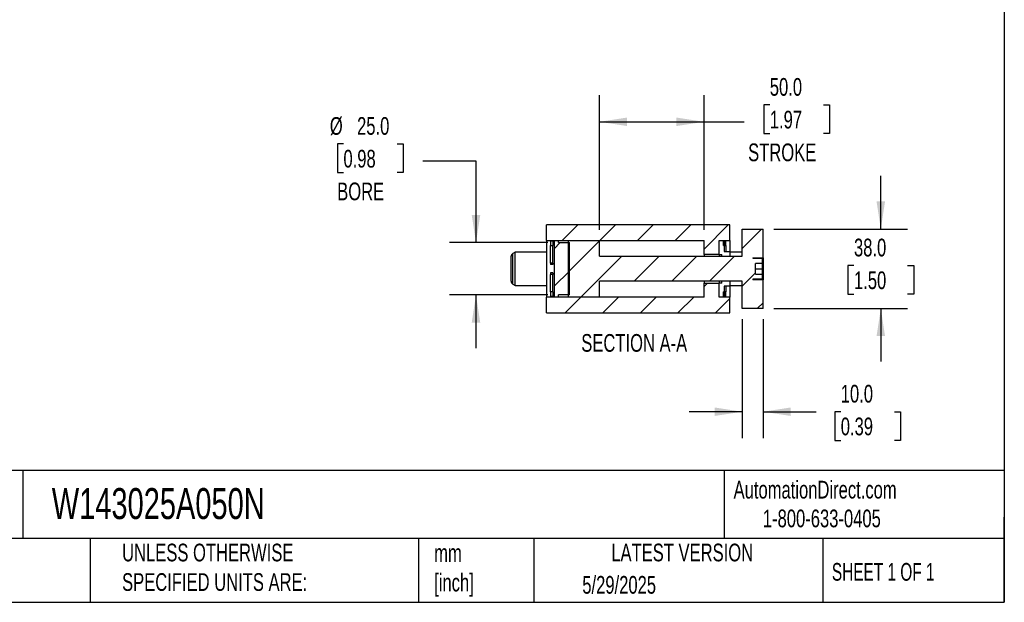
# Model space of a CAD drawing. Header units: millimetres. Extents: x 25 to 1092, y 25 to 838.
# Tile 3 of 4: x 621 to 1092, y 25 to 304. Entities that reach past the tile are written whole.
import ezdxf

# ---------------------------------------------------------------- set-up
doc = ezdxf.new("R2010")
doc.units = ezdxf.units.MM
doc.header["$LTSCALE"] = 4
doc.linetypes.add('SLD-Solid', pattern=[0])
doc.layers.add('DIMENSIONS', color=140, linetype='SLD-Solid', lineweight=25)
doc.layers.add('TEXT', color=140, linetype='SLD-Solid', lineweight=25)
doc.layers.add('HATCH', color=6, linetype='SLD-Solid')
doc.styles.add('SLDTEXTSTYLE0', font='TXT', dxfattribs={"width": 0.7})
doc.styles.add('SLDTEXTSTYLE1', font='TXT', dxfattribs={"width": 0.65})
doc.dimstyles.new('SLDDIMSTYLE2', dxfattribs={"dimtxt": 8.632031, "dimasz": 13.208, "dimexe": 0, "dimexo": 0.0625, "dimgap": 2.158008, "dimtad": 0, "dimtih": 1, "dimtoh": 1, "dimrnd": 1e-09, "dimzin": 4, "dimdsep": 46, "dimtxsty": 'SLDTEXTSTYLE0', "dimsah": 1, "dimcen": 0.09, "dimadec": 0, "dimazin": 1, "dimtfac": 1, "dimtmove": 0, "dimatfit": 0, "dimfxl": 0, "dimfrac": 2, "dimtolj": 1, "dimtzin": 12, "dimarcsym": 0})
doc.dimstyles.new('SLDDIMSTYLE4', dxfattribs={"dimtxt": 8.632031, "dimasz": 13.208, "dimexe": 0, "dimexo": 0.0625, "dimgap": 2.158008, "dimtad": 0, "dimtih": 1, "dimtoh": 1, "dimrnd": 1e-09, "dimzin": 4, "dimdsep": 46, "dimtxsty": 'SLDTEXTSTYLE0', "dimsah": 1, "dimcen": 0.09, "dimadec": 0, "dimazin": 1, "dimtfac": 1, "dimtofl": 0, "dimtmove": 0, "dimatfit": 3, "dimfxl": 0, "dimfrac": 2, "dimtolj": 1, "dimtzin": 12, "dimarcsym": 0})

# ---------------------------------------------------------------- blocks, each defined once
blk = doc.blocks.new('_D_32')
at = {"layer": 'DIMENSIONS'}
for p, q in [((966.91, 160.81), (966.91, 103.84)), ((976.91, 160.81), (976.91, 103.84)), ((966.91, 116.54), (941.51, 116.54)), ((976.91, 116.54), (1002.31, 116.54)), ((1014.01, 116.54), (1011.11, 116.54)), ((1011.11, 116.54), (1011.11, 102.82)), ((1039.66, 116.54), (1042.56, 116.54)), ((1042.56, 116.54), (1042.56, 102.82)), ((1011.11, 102.82), (1014.01, 102.82)), ((1042.56, 102.82), (1039.66, 102.82))]:
    blk.add_line(p, q, dxfattribs=at)
for points in [[(966.91, 116.54), (953.7, 118.57), (953.7, 114.51)], [(976.91, 116.54), (990.12, 114.51), (990.12, 118.57)]]:
    blk.add_solid(points, dxfattribs=at)
at = {"layer": 'DIMENSIONS', "char_height": 8.467, "attachment_point": 1, "style": 'SLDTEXTSTYLE0'}
for s, insert in [('10.0', (1014.01, 129.39)), ('0.39', (1014.01, 113.74))]:
    blk.add_mtext(s, dxfattribs=dict(at, insert=insert))
blk = doc.blocks.new('_D_33')
at = {"layer": 'DIMENSIONS'}
for p, q in [((1033.16, 203.89), (1033.16, 229.29)), ((981.99, 203.89), (1045.86, 203.89)), ((1020.34, 186.44), (1017.44, 186.44)), ((1017.44, 186.44), (1017.44, 172.72)), ((1045.99, 186.44), (1048.89, 186.44)), ((1048.89, 186.44), (1048.89, 172.72)), ((1017.44, 172.72), (1020.34, 172.72)), ((1048.89, 172.72), (1045.99, 172.72)), ((981.99, 165.89), (1045.86, 165.89)), ((1033.16, 165.89), (1033.16, 140.49))]:
    blk.add_line(p, q, dxfattribs=at)
for points in [[(1033.16, 203.89), (1035.19, 217.1), (1031.13, 217.1)], [(1033.16, 165.89), (1031.13, 152.69), (1035.19, 152.69)]]:
    blk.add_solid(points, dxfattribs=at)
at = {"layer": 'DIMENSIONS', "char_height": 8.467, "attachment_point": 1, "style": 'SLDTEXTSTYLE0'}
for s, insert in [('38.0', (1020.34, 199.29)), ('1.50', (1020.34, 183.64))]:
    blk.add_mtext(s, dxfattribs=dict(at, insert=insert))
blk = doc.blocks.new('_D_34')
at = {"layer": 'DIMENSIONS'}
for p, q in [((898.66, 203.47), (898.66, 267.88)), ((948.66, 203.47), (948.66, 267.88)), ((980.09, 263.25), (977.19, 263.25)), ((977.19, 263.25), (977.19, 249.54)), ((1005.74, 263.25), (1008.64, 263.25)), ((1008.64, 263.25), (1008.64, 249.54)), ((898.66, 255.18), (948.66, 255.18)), ((948.66, 255.18), (967.8, 255.18)), ((977.19, 249.54), (980.09, 249.54)), ((1008.64, 249.54), (1005.74, 249.54))]:
    blk.add_line(p, q, dxfattribs=at)
for points in [[(898.66, 255.18), (911.87, 253.15), (911.87, 257.21)], [(948.66, 255.18), (935.45, 257.21), (935.45, 253.15)]]:
    blk.add_solid(points, dxfattribs=at)
at = {"layer": 'DIMENSIONS', "char_height": 8.467, "attachment_point": 1, "style": 'SLDTEXTSTYLE0'}
for s, insert in [('50.0', (980.09, 276.1)), ('1.97', (980.09, 260.45)), ('STROKE', (969.73, 244.8))]:
    blk.add_mtext(s, dxfattribs=dict(at, insert=insert))
blk = doc.blocks.new('_D_35')
at = {"layer": 'DIMENSIONS'}
for p, q in [((776.26, 244.59), (773.37, 244.59)), ((773.37, 244.59), (773.37, 230.87)), ((801.92, 244.59), (804.81, 244.59)), ((804.81, 244.59), (804.81, 230.87)), ((814.23, 236.51), (839.63, 236.51)), ((839.63, 236.51), (839.63, 197.39)), ((773.37, 230.87), (776.26, 230.87)), ((804.81, 230.87), (801.92, 230.87)), ((873.93, 197.39), (826.93, 197.39)), ((873.93, 172.39), (826.93, 172.39)), ((839.63, 172.39), (839.63, 146.99))]:
    blk.add_line(p, q, dxfattribs=at)
for points in [[(839.63, 197.39), (841.66, 210.6), (837.59, 210.6)], [(839.63, 172.39), (837.59, 159.19), (841.66, 159.19)]]:
    blk.add_solid(points, dxfattribs=at)
at = {"layer": 'DIMENSIONS', "char_height": 8.467, "attachment_point": 1, "style": 'SLDTEXTSTYLE0'}
for s, insert in [('%%c', (769.75, 257.43)), ('25.0', (782.78, 257.43)), ('0.98', (776.26, 241.78)), ('BORE', (773.28, 226.13))]:
    blk.add_mtext(s, dxfattribs=dict(at, insert=insert))

msp = doc.modelspace()

# ---------------------------------------------------------------- hatches: boundary and pattern name
at = {"layer": 'HATCH'}
h = msp.add_hatch(dxfattribs=at)
h.set_pattern_fill('ANSI31', color=256, scale=4, style=0)
h.paths.add_polyline_path([(960.911, 198.394), (960.911, 205.894), (873.411, 205.894), (873.411, 198.394), (948.661, 198.394), (948.661, 191.744), (955.911, 191.744), (955.911, 198.394)], flags=0)
h = msp.add_hatch(dxfattribs=at)
h.set_pattern_fill('ANSI31', color=256, scale=4, style=0)
edge = h.paths.add_edge_path(flags=0)
edge.add_line((966.911, 190.894), (898.661, 190.894))
edge.add_line((898.661, 190.894), (898.661, 198.394))
edge.add_line((898.661, 198.394), (883.661, 198.394))
edge.add_line((883.661, 198.394), (883.661, 171.394))
edge.add_line((883.661, 171.394), (898.661, 171.394))
edge.add_line((898.661, 171.394), (898.661, 178.894))
edge.add_line((898.661, 178.894), (966.911, 178.894))
edge.add_line((966.911, 178.894), (966.911, 165.894))
edge.add_line((966.911, 165.894), (976.911, 165.894))
edge.add_line((976.911, 165.894), (976.911, 179.644))
edge.add_line((976.911, 179.644), (971.911, 179.644))
edge.add_line((971.911, 179.644), (971.911, 179.894))
edge.add_line((971.911, 179.894), (976.161, 179.894))
edge.add_arc((976.161, 180.144), 0.25, 270, 360)
edge.add_line((976.411, 180.144), (976.411, 182.394))
edge.add_line((976.411, 182.394), (973.216, 182.394))
edge.add_line((973.216, 182.394), (973.216, 187.394))
edge.add_line((973.216, 187.394), (976.411, 187.394))
edge.add_line((976.411, 187.394), (976.411, 189.644))
edge.add_arc((976.161, 189.644), 0.25, 0, 90)
edge.add_line((976.161, 189.894), (971.911, 189.894))
edge.add_line((971.911, 189.894), (971.911, 190.144))
edge.add_line((971.911, 190.144), (976.911, 190.144))
edge.add_line((976.911, 190.144), (976.911, 203.894))
edge.add_line((976.911, 203.894), (966.911, 203.894))
edge.add_line((966.911, 203.894), (966.911, 190.894))
h = msp.add_hatch(dxfattribs=at)
h.set_pattern_fill('ANSI31', color=256, scale=4, style=0)
h.paths.add_polyline_path([(876.411, 198.185), (875.211, 198.185), (875.211, 195.994), (876.411, 195.994)], flags=0)
h = msp.add_hatch(dxfattribs=at)
h.set_pattern_fill('ANSI31', color=256, scale=4, style=0)
h.paths.add_polyline_path([(879.011, 198.394), (877.011, 198.394), (877.011, 171.394), (879.011, 171.394), (879.011, 172.394), (884.261, 172.394), (884.261, 197.394), (879.011, 197.394)], flags=0)
h = msp.add_hatch(dxfattribs=at)
h.set_pattern_fill('ANSI31', color=256, scale=4, style=0)
h.paths.add_polyline_path([(960.911, 190.894), (960.911, 193.144), (958.311, 193.144), (958.311, 198.394), (955.911, 198.394), (955.911, 191.744), (957.111, 191.744), (957.111, 190.894)], flags=0)
h = msp.add_hatch(dxfattribs=at)
h.set_pattern_fill('ANSI31', color=256, scale=4, style=0)
h.paths.add_polyline_path([(959.111, 198.185), (957.911, 198.185), (957.911, 195.994), (959.111, 195.994)], flags=0)
h = msp.add_hatch(dxfattribs=at)
h.set_pattern_fill('ANSI31', color=256, scale=4, style=0)
h.paths.add_polyline_path([(960.911, 176.644), (960.911, 178.894), (957.111, 178.894), (957.111, 178.044), (955.911, 178.044), (955.911, 171.394), (958.311, 171.394), (958.311, 176.644)], flags=0)
h = msp.add_hatch(dxfattribs=at)
h.set_pattern_fill('ANSI31', color=256, scale=4, style=0)
h.paths.add_polyline_path([(873.411, 171.394), (873.411, 163.894), (960.911, 163.894), (960.911, 171.394), (955.911, 171.394), (955.911, 178.044), (948.661, 178.044), (948.661, 171.394)], flags=0)
h = msp.add_hatch(dxfattribs=at)
h.set_pattern_fill('ANSI31', color=256, scale=4, style=0)
h.paths.add_polyline_path([(875.211, 171.603), (876.411, 171.603), (876.411, 173.794), (875.211, 173.794)], flags=0)
h = msp.add_hatch(dxfattribs=at)
h.set_pattern_fill('ANSI31', color=256, scale=4, style=0)
h.paths.add_polyline_path([(957.911, 171.603), (959.111, 171.603), (959.111, 173.794), (957.911, 173.794)], flags=0)

# ---------------------------------------------------------------- linework, layer by layer
for p, q in [((960.911, 205.894), (873.411, 205.894)), ((873.411, 198.394), (873.411, 205.894)), ((960.911, 198.394), (960.911, 205.894)), ((966.911, 203.894), (976.911, 203.894)), ((966.911, 190.894), (966.911, 203.894)), ((976.911, 190.144), (976.911, 203.894)), ((873.411, 198.394), (948.661, 198.394)), ((873.411, 198.394), (873.411, 171.394)), ((875.211, 198.185), (876.411, 198.185)), ((875.211, 198.185), (875.211, 195.994)), ((876.411, 198.185), (876.411, 195.994)), ((877.011, 198.394), (879.011, 198.394)), ((877.011, 198.394), (877.011, 171.394)), ((879.011, 197.394), (879.011, 198.394)), ((883.661, 198.394), (883.661, 171.394)), ((883.661, 198.394), (898.661, 198.394)), ((898.661, 190.894), (898.661, 198.394)), ((948.661, 191.744), (948.661, 198.394)), ((955.911, 198.394), (958.311, 198.394)), ((955.911, 191.744), (955.911, 198.394)), ((955.911, 198.394), (960.911, 198.394)), ((955.911, 191.744), (955.911, 198.394)), ((957.911, 198.185), (959.111, 198.185)), ((957.911, 195.994), (957.911, 198.185)), ((958.311, 198.394), (958.311, 193.144)), ((959.111, 198.214), (958.311, 198.214)), ((959.111, 198.185), (959.111, 198.214)), ((959.111, 195.994), (959.111, 198.185)), ((960.911, 198.394), (960.911, 193.144)), ((875.211, 195.994), (876.411, 195.994)), ((875.211, 187.646), (875.211, 195.994)), ((876.411, 187.646), (876.411, 195.994)), ((879.011, 197.394), (884.261, 197.394)), ((884.261, 172.394), (884.261, 197.394)), ((957.911, 195.994), (959.111, 195.994)), ((958.311, 193.144), (960.911, 193.144)), ((959.111, 195.994), (959.111, 193.144)), ((960.911, 193.144), (960.911, 190.894)), ((856.411, 178.914), (856.411, 190.873)), ((858.411, 192.894), (857.161, 192.172)), ((857.161, 177.615), (857.161, 192.172)), ((873.411, 192.894), (858.411, 192.894)), ((858.411, 176.894), (858.411, 192.894)), ((898.661, 190.894), (966.911, 190.894)), ((955.911, 191.744), (948.661, 191.744)), ((948.661, 191.744), (948.661, 190.894)), ((955.911, 191.744), (957.111, 191.744)), ((955.911, 191.744), (955.911, 190.894)), ((955.911, 191.744), (955.911, 190.894)), ((957.111, 190.894), (957.111, 191.744)), ((957.111, 190.894), (960.911, 190.894)), ((966.911, 192.894), (960.911, 192.894)), ((971.911, 190.144), (976.911, 190.144)), ((971.911, 190.144), (971.911, 189.894)), ((971.911, 189.894), (976.161, 189.894)), ((976.411, 189.644), (976.411, 187.394)), ((976.911, 190.144), (976.911, 179.644)), ((876.411, 187.646), (875.211, 187.646)), ((875.211, 187.646), (875.211, 186.894)), ((876.411, 186.894), (875.211, 186.894)), ((876.411, 187.646), (876.411, 186.894)), ((976.411, 187.394), (973.216, 187.394)), ((973.216, 182.394), (973.216, 187.394)), ((973.216, 184.894), (976.411, 184.894)), ((976.411, 187.394), (976.411, 184.894)), ((976.411, 184.894), (976.411, 182.394)), ((876.411, 182.894), (875.211, 182.894)), ((875.211, 182.894), (875.211, 182.142)), ((876.411, 182.142), (875.211, 182.142)), ((875.211, 173.794), (875.211, 182.142)), ((876.411, 182.894), (876.411, 182.142)), ((876.411, 173.794), (876.411, 182.142)), ((966.911, 178.894), (898.661, 178.894)), ((898.661, 171.394), (898.661, 178.894)), ((948.661, 178.894), (948.661, 178.044)), ((955.911, 178.894), (955.911, 178.044)), ((955.911, 178.894), (955.911, 178.044)), ((957.111, 178.044), (957.111, 178.894)), ((960.911, 178.894), (957.111, 178.894)), ((960.911, 178.894), (960.911, 176.644)), ((966.911, 165.894), (966.911, 178.894)), ((976.161, 179.894), (971.911, 179.894)), ((971.911, 179.894), (971.911, 179.644)), ((976.911, 179.644), (971.911, 179.644)), ((973.216, 182.394), (976.411, 182.394)), ((976.411, 182.394), (976.411, 180.144)), ((976.911, 165.894), (976.911, 179.644)), ((857.161, 177.615), (858.411, 176.894)), ((858.411, 176.894), (873.411, 176.894)), ((948.661, 171.394), (948.661, 178.044)), ((948.661, 178.044), (955.911, 178.044)), ((955.911, 171.394), (955.911, 178.044)), ((957.111, 178.044), (955.911, 178.044)), ((955.911, 171.394), (955.911, 178.044)), ((960.911, 176.644), (958.311, 176.644)), ((958.311, 176.644), (958.311, 171.394)), ((959.111, 176.644), (959.111, 173.794)), ((960.911, 176.894), (966.911, 176.894)), ((960.911, 176.644), (960.911, 171.394)), ((948.661, 171.394), (873.411, 171.394)), ((873.411, 163.894), (873.411, 171.394)), ((876.411, 173.794), (875.211, 173.794)), ((875.211, 173.794), (875.211, 171.603)), ((876.411, 171.603), (875.211, 171.603)), ((876.411, 173.794), (876.411, 171.603)), ((879.011, 171.394), (877.011, 171.394)), ((884.261, 172.394), (879.011, 172.394)), ((879.011, 171.394), (879.011, 172.394)), ((898.661, 171.394), (883.661, 171.394)), ((958.311, 171.394), (955.911, 171.394)), ((960.911, 171.394), (955.911, 171.394)), ((959.111, 173.794), (957.911, 173.794)), ((957.911, 171.603), (957.911, 173.794)), ((959.111, 171.603), (957.911, 171.603)), ((958.311, 171.574), (959.111, 171.574)), ((959.111, 171.603), (959.111, 173.794)), ((959.111, 171.574), (959.111, 171.603)), ((960.911, 163.894), (960.911, 171.394)), ((976.911, 165.894), (966.911, 165.894)), ((873.411, 163.894), (960.911, 163.894))]:
    msp.add_line(p, q)
for centre, radius, start, end in [((857.911, 190.873), 1.5, 120, 180), ((976.161, 189.644), 0.25, 0, 90), ((857.911, 178.914), 1.5, 180, 240), ((976.161, 180.144), 0.25, 270, 0)]:
    msp.add_arc(centre, radius, start, end)
at = {"layer": 'TEXT'}
for p, q in [((1092.2, 838.2), (1092.2, 25.4)), ((1092.2, 88.504), (25.4, 88.504)), ((623.036, 88.504), (623.036, 55.88)), ((958.302, 88.504), (958.302, 55.88)), ((1092.2, 25.4), (1092.2, 66.04)), ((1092.2, 55.88), (25.4, 55.88)), ((655.121, 55.88), (655.121, 25.4)), ((812.097, 55.88), (812.097, 25.4)), ((867.248, 55.88), (867.248, 25.4)), ((1005.395, 55.88), (1005.395, 25.4)), ((25.4, 25.4), (1092.2, 25.4))]:
    msp.add_line(p, q, dxfattribs=at)

# ---------------------------------------------------------------- texts
for s, insert, char_height, attachment_point, style in [('SECTION A-A', (915.275, 153.674), 8.46667, 2, 'SLDTEXTSTYLE0'), ('W143025A050N', (636.831, 80.026), 14.81667, 1, 'SLDTEXTSTYLE0'), ('AutomationDirect.com', (962.78, 83.506), 8.46667, 1, 'SLDTEXTSTYLE0'), ('1-800-633-0405', (976.766, 69.748), 8.46667, 1, 'SLDTEXTSTYLE0'), ('UNLESS OTHERWISE ^JSPECIFIED UNITS ARE:', (670.432, 53.442), 8.46667, 1, 'SLDTEXTSTYLE0'), ('LATEST VERSION', (938.209, 53.456), 8.46667, 2, 'SLDTEXTSTYLE0'), ('mm^J[inch]', (819.629, 53.189), 8.4667, 1, 'SLDTEXTSTYLE0'), ('SHEET 1 OF 1', (1009.765, 44.206), 8.46667, 1, 'SLDTEXTSTYLE1'), ('5/29/2025', (890.451, 37.988), 8.4667, 1, 'SLDTEXTSTYLE0')]:
    msp.add_mtext(s, dxfattribs=dict(at, insert=insert, char_height=char_height, attachment_point=attachment_point, style=style))

# ---------------------------------------------------------------- dimensions: what is measured, and where the dimension line sits
at = {"layer": 'DIMENSIONS'}
dim = msp.add_linear_dim(base=(948.661, 255.18), p1=(898.661, 198.394), p2=(948.661, 198.394), text='<>\\PSTROKE', dimstyle='SLDDIMSTYLE4', dxfattribs=at)
dim.commit()
dim.dimension.update_dxf_attribs({"geometry": '_D_34', "text_midpoint": (992.919, 255.18), "dimtype": 160})
dim = msp.add_linear_dim(base=(839.626, 197.394), p1=(879.011, 172.394), p2=(879.011, 197.394), angle=90, text='%%c<>\\PBORE', dimstyle='SLDDIMSTYLE2', dxfattribs=at)
dim.commit()
dim.dimension.update_dxf_attribs({"geometry": '_D_35', "text_midpoint": (839.626, 236.511), "dimtype": 160})
dim = msp.add_linear_dim(base=(1033.161, 203.894), p1=(976.911, 165.894), p2=(976.911, 203.894), angle=90, dimstyle='SLDDIMSTYLE2', dxfattribs=at)
dim.commit()
dim.dimension.update_dxf_attribs({"geometry": '_D_33', "text_midpoint": (1033.161, 186.441), "dimtype": 160})
dim = msp.add_linear_dim(base=(966.911, 116.542), p1=(976.911, 165.894), p2=(966.911, 165.894), dimstyle='SLDDIMSTYLE2', dxfattribs=at)
dim.commit()
dim.dimension.update_dxf_attribs({"geometry": '_D_32', "text_midpoint": (1026.835, 116.542), "dimtype": 160})

doc.saveas('drawing.dxf')
